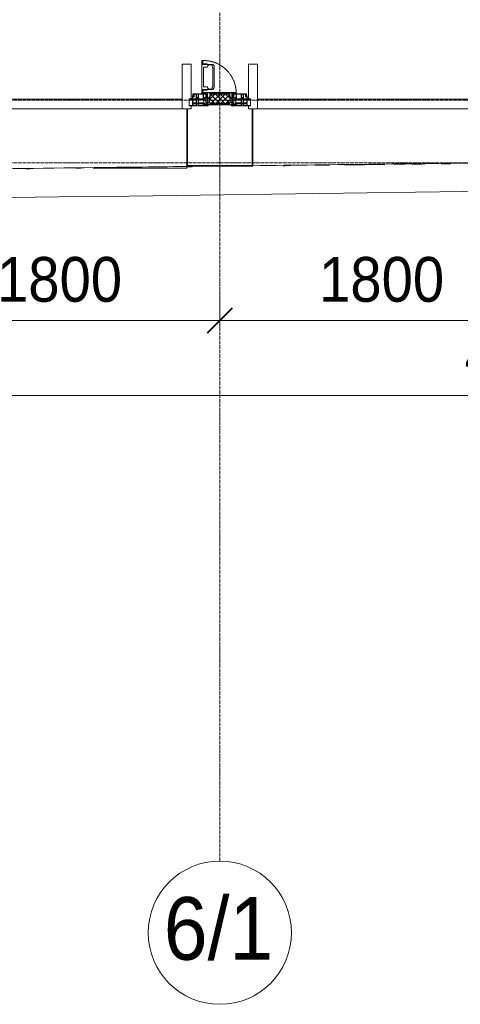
# Model space of a CAD drawing. Header units: millimetres. Extents: x 5617 to 112069, y 7718 to 237687.
# Tile 20 of 62: x 47828 to 50290, y 54849 to 60349. Entities that reach past the tile are written whole.
import ezdxf

# ---------------------------------------------------------------- set-up
doc = ezdxf.new("R2010")
doc.units = ezdxf.units.MM
for name, pattern in [('-D1-02х01', [3, 2, -1]), ('ADSK_Линия сетки', [25, 20, -2.5, 0, -2.5]), ('Линия сетки', [25, 20, -2.5, 0, -2.5])]:
    doc.linetypes.add(name, pattern=pattern)
for name, color, linetype, lineweight in [('Импосты витража', 7, 'Continuous', 18), ('Колонны', 7, 'Continuous', 18), ('Окна', 7, 'Continuous', 18), ('Оси', 7, 'Continuous', 9), ('Панели витража', 7, 'Continuous', 18), ('Размеры', 7, 'Continuous', 9), ('Размеры-100', 7, 'Continuous', 9), ('Форма', 7, 'Continuous', 18), ('Формообразующий элемент-перекрытие', 7, 'Continuous', 18), ('Элементы узлов', 7, 'Continuous', 18)]:
    doc.layers.add(name, color=color, linetype=linetype, lineweight=lineweight)
doc.styles.add('Arial', font='arial.ttf', dxfattribs={"width": 0.9, "height": 250})
doc.styles.add('Arial_1', font='arial.ttf', dxfattribs={"width": 0.9, "height": 350})
doc.dimstyles.new('Основной_2_5_мм', dxfattribs={"dimscale": 304.8, "dimtxt": 255.06485, "dimasz": 0.463911, "dimexe": 0.492126, "dimexo": 0.492126, "dimgap": 0.098425, "dimtad": 1, "dimdec": 0, "dimdsep": 46, "dimtxsty": 'Arial', "dimblk1": 'OBLIQUE', "dimblk2": 'OBLIQUE', "dimsah": 1, "dimcen": 0.09, "dimdle": 0.492126, "dimazin": 2, "dimtfac": 1, "dimtdec": 4, "dimtix": 1, "dimtmove": 0, "dimatfit": 3, "dimfxl": 1, "dimtvp": 1, "dimtolj": 1, "dimtzin": 0, "dimlwd": 20, "dimlwe": 20, "dimarcsym": 2})

# ---------------------------------------------------------------- blocks, each defined once
blk = doc.blocks.new('A_PAN_Створка - 383мм П-7_2-V52-МКСС_K1_L26_85_950_1')
at = {"layer": 'Панели витража', "lineweight": 5}
h = blk.add_hatch(dxfattribs=at)
h.set_pattern_fill('FP_10', color=256, style=0, pattern_type=2)
h.set_pattern_definition([(225, (34150, 59850), (14.1421356, -14.1421356), []), (315, (34150, 59850), (14.1421356, 14.1421356), [])])
h.paths.add_polyline_path([(-47.2, -31.8), (-54.5, -31.8), (-54.9, -34.1), (-57.2, -36.4), (-57.2, -60.8), (-54.6, -63.4), (-53.6, -82.7), (54.6, -81.8), (54.6, -63.4), (57.2, -60.8), (57.2, -36.4), (54.9, -34.1), (54.5, -31.8)])
at = {"layer": 'Окна', "lineweight": 5}
for p, q in [((-67.9, -17), (-171, -17)), ((-171, -17), (-171, -57)), ((-78, -84), (-78, -23.5)), ((-78, -23.5), (-67.9, -23.5)), ((-61.4, -23.5), (-70, -32.1)), ((-70, -32.1), (-70, -62.5)), ((-61.4, -23.5), (-67.9, -17)), ((-67.9, -17), (-67.9, -23.5)), ((-67.9, -23.5), (-64.6, -26.8)), ((-64.6, -26.8), (-61.4, -23.5)), ((61.4, -23.5), (-61.4, -23.5)), ((67.9, -17), (61.4, -23.5)), ((70, -32.1), (61.4, -23.5)), ((61.4, -23.5), (64.6, -26.8)), ((64.6, -26.8), (67.9, -23.5)), ((67.9, -23.5), (67.9, -17)), ((171, -17), (67.9, -17)), ((67.9, -23.5), (78, -23.5)), ((70, -62.5), (70, -32.1)), ((78, -23.5), (78, -84)), ((171, -57), (171, -17)), ((-171, -57), (-156, -57)), ((-153, -60), (-153, -73.5)), ((-153, -73.5), (-150, -73.5)), ((-150, -73.5), (-150, -84)), ((-150, -84), (-78, -84)), ((-73.9, -87.5), (-91.5, -87.5)), ((-91.5, -87.5), (-91.5, -92)), ((-91.5, -92), (91.5, -92)), ((-70, -62.5), (-73.9, -62.5)), ((-73.9, -62.5), (-73.9, -87.5)), ((39.7, -109), (31.1, -117.6)), ((70.1, -109), (39.7, -109)), ((73.9, -62.5), (70, -62.5)), ((70.1, -105.1), (70.1, -109)), ((95.1, -105.1), (70.1, -105.1)), ((73.9, -87.5), (73.9, -62.5)), ((91.5, -87.5), (73.9, -87.5)), ((74.1, -109.6), (74.1, -105.1)), ((89.1, -109.6), (74.1, -109.6)), ((78, -84), (150, -84)), ((89.1, -105.1), (89.1, -109.6)), ((91.5, -92), (91.5, -87.5)), ((93.1, -109.6), (93.1, -105.1)), ((97.9, -109.6), (93.1, -109.6)), ((95.1, -87.5), (95.1, -105.1)), ((99.6, -87.5), (95.1, -87.5)), ((97.9, -95.6), (95.1, -95.6)), ((97.9, -95.6), (97.9, -109.6)), ((99.6, -270.5), (99.6, -87.5)), ((150, -84), (150, -73.5)), ((150, -73.5), (153, -73.5)), ((153, -73.5), (153, -60)), ((156, -57), (171, -57)), ((31.1, -117.6), (31.1, -240.4)), ((41.4, -123.8), (39.1, -124.2)), ((39.1, -179), (39.1, -124.2)), ((41.4, -123.8), (43.5, -121.7)), ((45, -113.3), (42.3, -118.2)), ((42.3, -118.2), (43.5, -121.7)), ((45.9, -111.2), (45, -113.3)), ((63.3, -111.2), (45.9, -111.2)), ((64.1, -113), (63.3, -111.2)), ((64.1, -113), (66.7, -117)), ((66.7, -117), (68.6, -118.3)), ((68.6, -118.3), (68.6, -121.6)), ((68.6, -121.6), (71.1, -124.1)), ((71.1, -124.1), (89.5, -124.1)), ((89.5, -124.1), (90.6, -125.2)), ((90.6, -125.2), (90.6, -232.8)), ((39.1, -179), (39.1, -233.8)), ((39.7, -249), (31.1, -240.4)), ((41.4, -234.2), (39.1, -233.8)), ((70.1, -249), (39.7, -249)), ((41.4, -234.2), (43.5, -236.3)), ((42.3, -239.8), (43.5, -236.3)), ((45, -244.7), (42.3, -239.8)), ((45.9, -246.8), (45, -244.7)), ((63.3, -246.8), (45.9, -246.8)), ((64.1, -245), (63.3, -246.8)), ((64.1, -245), (66.7, -241)), ((66.7, -241), (68.6, -239.7)), ((68.6, -236.4), (71.1, -233.9)), ((68.6, -239.7), (68.6, -236.4)), ((70.1, -252.9), (70.1, -249)), ((95.1, -252.9), (70.1, -252.9)), ((71.1, -233.9), (89.5, -233.9)), ((74.1, -248.4), (74.1, -252.9)), ((89.1, -248.4), (74.1, -248.4)), ((89.1, -252.9), (89.1, -248.4)), ((89.5, -233.9), (90.6, -232.8)), ((93.1, -248.4), (93.1, -252.9)), ((97.9, -248.4), (93.1, -248.4)), ((95.1, -270.5), (95.1, -252.9)), ((97.9, -262.4), (95.1, -262.4)), ((99.6, -270.5), (95.1, -270.5)), ((97.9, -262.4), (97.9, -248.4))]:
    blk.add_line(p, q, dxfattribs=at)
at = {"layer": 'Окна', "color": 253, "lineweight": 5, "true_color": 0xaaaaaa}
for p, q in [((-171, -18.5), (-153.5, -18.5)), ((-153.5, -18.5), (-152, -20)), ((-152, -20), (-152, -73.5)), ((-150.5, -17), (-150.5, -29.4)), ((-132.4, -18.6), (-150.5, -18.6)), ((-150.5, -29.4), (-132.4, -29.4)), ((-150.5, -33.6), (-150.5, -68)), ((-136.3, -33.6), (-150.5, -33.6)), ((-136.4, -52.4), (-150.5, -52.4)), ((-137.2, -31), (-135.8, -35)), ((-132.5, -31), (-137.2, -31)), ((-137.2, -54.8), (-135.8, -50.8)), ((-132.5, -54.8), (-137.2, -54.8)), ((-132.1, -36.8), (-135.8, -35)), ((-132.1, -49), (-135.8, -50.8)), ((-132.5, -31.9), (-133.4, -33.7)), ((-133.4, -33.7), (-130.1, -35.3)), ((-133.4, -52), (-130.1, -50.4)), ((-132.5, -53.8), (-133.4, -52)), ((-132.5, -31.9), (-132.5, -31)), ((-132.5, -53.8), (-132.5, -54.8)), ((-132.4, -29.4), (-132.4, -18.6)), ((-132.1, -49), (-132.1, -36.8)), ((-131, -18.2), (-131, -29.5)), ((-120.8, -18.2), (-131, -18.2)), ((-131, -29.5), (-120.8, -29.5)), ((-131, -30.9), (-131, -33)), ((-120.8, -30.9), (-131, -30.9)), ((-129.4, -34.6), (-131, -33)), ((-129.4, -51.1), (-131, -52.7)), ((-131, -55.1), (-131, -52.7)), ((-130.1, -35.3), (-129.4, -34.6)), ((-130.1, -35.3), (-130.1, -50.4)), ((-130.1, -50.4), (-129.4, -51.1)), ((-122.4, -34.6), (-120.8, -33)), ((-121.7, -35.3), (-122.4, -34.6)), ((-121.7, -50.4), (-122.4, -51.1)), ((-122.4, -51.1), (-120.8, -52.7)), ((-118.4, -33.7), (-121.7, -35.3)), ((-121.7, -35.3), (-121.7, -50.4)), ((-118.4, -52), (-121.7, -50.4)), ((-120.8, -18.2), (-120.8, -29.5)), ((-120.8, -30.9), (-120.8, -33)), ((-120.8, -55.1), (-120.8, -52.7)), ((-119.7, -36.8), (-115.9, -35)), ((-119.7, -49), (-119.7, -36.8)), ((-119.7, -49), (-115.9, -50.8)), ((-119.3, -18.6), (-92.5, -18.6)), ((-119.3, -29.4), (-119.3, -18.6)), ((-92.5, -29.4), (-119.3, -29.4)), ((-119.3, -31), (-114.6, -31)), ((-119.3, -31.9), (-119.3, -31)), ((-119.3, -31.9), (-118.4, -33.7)), ((-119.3, -53.8), (-118.4, -52)), ((-119.3, -53.8), (-119.3, -54.8)), ((-119.3, -54.8), (-114.6, -54.8)), ((-114.6, -31), (-115.9, -35)), ((-114.6, -54.8), (-115.9, -50.8)), ((-94.1, -33.5), (-115.4, -33.5)), ((-94.1, -52.5), (-115.3, -52.5)), ((-89.9, -35.1), (-94.1, -33.5)), ((-89.9, -50.9), (-94.1, -52.5)), ((-92.5, -18.6), (-92.5, -29.4)), ((-90.8, -18.5), (-90.8, -29.4)), ((-87.3, -18.5), (-90.8, -18.5)), ((-90.8, -29.4), (-85.9, -29.4)), ((-89.9, -32.5), (-89.9, -35.1)), ((-85.9, -32.5), (-89.9, -32.5)), ((-89.9, -35.1), (-89.9, -50.9)), ((-89.9, -52.2), (-89.9, -50.9)), ((-89.9, -52.2), (-88.6, -53.5)), ((-85.9, -53.5), (-88.6, -53.5)), ((-87.3, -20.4), (-87.3, -18.5)), ((-87.3, -20.4), (-87.3, -21.9)), ((-84.8, -20.4), (-87.3, -20.4)), ((-87.3, -21.9), (-85.9, -21.9)), ((-85.9, -18.2), (-85.9, -20.4)), ((-75.9, -18.2), (-85.9, -18.2)), ((-85.9, -21.9), (-85.9, -29.4)), ((-85.9, -29.4), (-85.9, -32.5)), ((-85.9, -53.5), (-78, -45.6)), ((-85.9, -56.6), (-85.9, -53.5)), ((-83.4, -20.4), (-84.8, -20.4)), ((-70, -33.8), (-83.4, -20.4)), ((-78, -36.8), (-70, -36.8)), ((-78, -45.6), (-78, -36.8)), ((-75.9, -21.5), (-75.9, -18.2)), ((-75.9, -21.5), (-75.9, -23.5)), ((-74.9, -21.5), (-75.9, -21.5)), ((-75.9, -23.5), (-73, -23.5)), ((-74.9, -17.9), (-74.9, -21.5)), ((-68.9, -17.9), (-74.9, -17.9)), ((-67.2, -29.3), (-73, -23.5)), ((-70, -36.8), (-70, -33.8)), ((-68.9, -21.5), (-68.9, -17.9)), ((-67.9, -21.5), (-68.9, -21.5)), ((-67.9, -21.5), (-67.9, -23.5)), ((-67.9, -23.5), (-64.6, -26.8)), ((-64.6, -26.8), (-67.2, -29.3)), ((67.9, -23.5), (64.6, -26.8)), ((64.6, -26.8), (67.2, -29.3)), ((67.2, -29.3), (73, -23.5)), ((67.9, -21.5), (67.9, -23.5)), ((67.9, -21.5), (68.9, -21.5)), ((68.9, -17.9), (74.9, -17.9)), ((68.9, -21.5), (68.9, -17.9)), ((70, -33.8), (83.4, -20.4)), ((70, -36.8), (70, -33.8)), ((78, -36.8), (70, -36.8)), ((75.9, -23.5), (73, -23.5)), ((74.9, -17.9), (74.9, -21.5)), ((74.9, -21.5), (75.9, -21.5)), ((75.9, -18.2), (85.9, -18.2)), ((75.9, -21.5), (75.9, -18.2)), ((75.9, -21.5), (75.9, -23.5)), ((78, -45.6), (78, -36.8)), ((85.9, -53.5), (78, -45.6)), ((83.4, -20.4), (84.8, -20.4)), ((84.8, -20.4), (87.3, -20.4)), ((85.9, -18.2), (85.9, -20.4)), ((85.9, -21.9), (85.9, -29.4)), ((87.3, -21.9), (85.9, -21.9)), ((85.9, -29.4), (85.9, -32.5)), ((90.8, -29.4), (85.9, -29.4)), ((85.9, -32.5), (89.9, -32.5)), ((85.9, -53.5), (88.6, -53.5)), ((85.9, -56.6), (85.9, -53.5)), ((87.3, -18.5), (90.8, -18.5)), ((87.3, -20.4), (87.3, -18.5)), ((87.3, -20.4), (87.3, -21.9)), ((89.9, -52.2), (88.6, -53.5)), ((89.9, -32.5), (89.9, -35.1)), ((89.9, -35.1), (94.1, -33.5)), ((89.9, -35.1), (89.9, -50.9)), ((89.9, -50.9), (94.1, -52.5)), ((89.9, -52.2), (89.9, -50.9)), ((90.8, -18.5), (90.8, -29.4)), ((92.5, -18.6), (92.5, -29.4)), ((119.3, -18.6), (92.5, -18.6)), ((92.5, -29.4), (119.3, -29.4)), ((94.1, -33.5), (115.4, -33.5)), ((94.1, -52.5), (115.3, -52.5)), ((114.6, -31), (115.9, -35)), ((119.3, -31), (114.6, -31)), ((114.6, -54.8), (115.9, -50.8)), ((119.3, -54.8), (114.6, -54.8)), ((119.7, -36.8), (115.9, -35)), ((119.7, -49), (115.9, -50.8)), ((119.3, -31.9), (118.4, -33.7)), ((118.4, -33.7), (121.7, -35.3)), ((118.4, -52), (121.7, -50.4)), ((119.3, -53.8), (118.4, -52)), ((119.3, -29.4), (119.3, -18.6)), ((119.3, -31.9), (119.3, -31)), ((119.3, -53.8), (119.3, -54.8)), ((119.7, -49), (119.7, -36.8)), ((120.8, -18.2), (120.8, -29.5)), ((120.8, -18.2), (131, -18.2)), ((131, -29.5), (120.8, -29.5)), ((120.8, -30.9), (120.8, -33)), ((120.8, -30.9), (131, -30.9)), ((122.4, -34.6), (120.8, -33)), ((122.4, -51.1), (120.8, -52.7)), ((120.8, -55.1), (120.8, -52.7)), ((121.7, -35.3), (122.4, -34.6)), ((121.7, -35.3), (121.7, -50.4)), ((121.7, -50.4), (122.4, -51.1)), ((129.4, -34.6), (131, -33)), ((130.1, -35.3), (129.4, -34.6)), ((130.1, -50.4), (129.4, -51.1)), ((129.4, -51.1), (131, -52.7)), ((133.4, -33.7), (130.1, -35.3)), ((130.1, -35.3), (130.1, -50.4)), ((133.4, -52), (130.1, -50.4)), ((131, -18.2), (131, -29.5)), ((131, -30.9), (131, -33)), ((131, -55.1), (131, -52.7)), ((132.1, -36.8), (135.8, -35)), ((132.1, -49), (132.1, -36.8)), ((132.1, -49), (135.8, -50.8)), ((132.4, -18.6), (150.5, -18.6)), ((132.4, -29.4), (132.4, -18.6)), ((150.5, -29.4), (132.4, -29.4)), ((132.5, -31), (137.2, -31)), ((132.5, -31.9), (132.5, -31)), ((132.5, -31.9), (133.4, -33.7)), ((132.5, -53.8), (133.4, -52)), ((132.5, -53.8), (132.5, -54.8)), ((132.5, -54.8), (137.2, -54.8)), ((137.2, -31), (135.8, -35)), ((137.2, -54.8), (135.8, -50.8)), ((136.3, -33.6), (150.5, -33.6)), ((136.4, -52.4), (150.5, -52.4)), ((150.5, -17), (150.5, -29.4)), ((150.5, -33.6), (150.5, -68)), ((153.5, -18.5), (152, -20)), ((152, -20), (152, -73.5)), ((171, -18.5), (153.5, -18.5)), ((-171, -55.5), (-152, -55.5)), ((-150.5, -56.6), (-132.4, -56.6)), ((-150.5, -68), (-143.5, -68)), ((-150.5, -69.5), (-150.5, -73.5)), ((-145, -69.5), (-150.5, -69.5)), ((-148.5, -81), (-148.5, -82.5)), ((-143.5, -81), (-148.5, -81)), ((-148.5, -82.5), (-132.4, -82.5)), ((-145, -69.5), (-145, -79.5)), ((-143.5, -68), (-143.5, -81)), ((-132.4, -56.6), (-132.4, -82.5)), ((-120.8, -55.1), (-131, -55.1)), ((-131, -56.5), (-131, -62.6)), ((-131, -56.5), (-120.8, -56.5)), ((-120.8, -62.6), (-131, -62.6)), ((-131, -64.6), (-120.8, -64.6)), ((-131, -82.5), (-131, -64.6)), ((-131, -82.5), (-120.8, -82.5)), ((-120.8, -56.5), (-120.8, -62.6)), ((-120.8, -82.5), (-120.8, -64.6)), ((-119.3, -56.6), (-119.3, -82.5)), ((-92.5, -56.6), (-119.3, -56.6)), ((-119.3, -82.5), (-92.5, -82.5)), ((-92.5, -56.6), (-92.5, -82.5)), ((-90.8, -56.6), (-85.9, -56.6)), ((-90.8, -62.7), (-90.8, -56.6)), ((-80.4, -62.7), (-90.8, -62.7)), ((-90.8, -64.6), (-90.8, -82.5)), ((-80.1, -64.6), (-90.8, -64.6)), ((-90.8, -82.5), (-79.5, -82.5)), ((-78, -84), (-85, -84)), ((-85, -84), (-85, -87.5)), ((-85, -87.5), (-78, -87.5)), ((-80.4, -61.1), (-80.4, -62.7)), ((-78, -61.1), (-80.4, -61.1)), ((-80.1, -66.1), (-80.1, -64.6)), ((-78, -66.1), (-80.1, -66.1)), ((-79.5, -80.6), (-78, -80.6)), ((-79.5, -82.5), (-79.5, -80.6)), ((-78, -66.1), (-78, -61.1)), ((-78, -87.5), (-78, -84)), ((78, -61.1), (80.4, -61.1)), ((78, -66.1), (78, -61.1)), ((78, -66.1), (80.1, -66.1)), ((79.5, -80.6), (78, -80.6)), ((78, -87.5), (78, -84)), ((78, -84), (85, -84)), ((85, -87.5), (78, -87.5)), ((79.5, -82.5), (79.5, -80.6)), ((90.8, -82.5), (79.5, -82.5)), ((80.1, -64.6), (90.8, -64.6)), ((80.1, -66.1), (80.1, -64.6)), ((80.4, -61.1), (80.4, -62.7)), ((80.4, -62.7), (90.8, -62.7)), ((85, -84), (85, -87.5)), ((90.8, -56.6), (85.9, -56.6)), ((90.8, -62.7), (90.8, -56.6)), ((90.8, -64.6), (90.8, -82.5)), ((92.5, -56.6), (119.3, -56.6)), ((92.5, -56.6), (92.5, -82.5)), ((119.3, -82.5), (92.5, -82.5)), ((119.3, -56.6), (119.3, -82.5)), ((120.8, -55.1), (131, -55.1)), ((120.8, -56.5), (120.8, -62.6)), ((131, -56.5), (120.8, -56.5)), ((120.8, -62.6), (131, -62.6)), ((120.8, -82.5), (120.8, -64.6)), ((131, -64.6), (120.8, -64.6)), ((131, -82.5), (120.8, -82.5)), ((131, -56.5), (131, -62.6)), ((131, -82.5), (131, -64.6)), ((150.5, -56.6), (132.4, -56.6)), ((132.4, -56.6), (132.4, -82.5)), ((148.5, -82.5), (132.4, -82.5)), ((143.5, -68), (143.5, -81)), ((150.5, -68), (143.5, -68)), ((143.5, -81), (148.5, -81)), ((145, -69.5), (150.5, -69.5)), ((145, -69.5), (145, -79.5)), ((148.5, -81), (148.5, -82.5)), ((150.5, -69.5), (150.5, -73.5)), ((171, -55.5), (152, -55.5))]:
    blk.add_line(p, q, dxfattribs=at)
at = {"layer": 'Окна', "lineweight": 5}
for centre, start, end in [((-156, -60), 0, 90), ((156, -60), 90, 180)]:
    blk.add_arc(centre, 3, start, end, dxfattribs=at)
at = {"layer": 'Окна', "linetype": '-D1-02х01', "lineweight": 5}
blk.add_arc((91.4, -87.5), 183, 181.4091, 271.1445, dxfattribs=at)
at = {"layer": 'Элементы узлов', "color": 253, "lineweight": 5, "true_color": 0xaaaaaa}
for p, q in [((-70, -32.1), (-61.4, -23.5)), ((-70, -62.5), (-70, -32.1)), ((-67.8, -38.3), (-65.7, -37.4)), ((-67.8, -55.7), (-67.8, -38.3)), ((-65.7, -37.4), (-60.8, -34.7)), ((61.4, -23.5), (-61.4, -23.5)), ((-60.8, -34.7), (-57.3, -35.9)), ((-55.2, -33.8), (-57.3, -35.9)), ((-54.9, -34.1), (-57.2, -36.4)), ((-57.2, -36.4), (-57.2, -60.8)), ((-55.2, -33.8), (-54.8, -31.5)), ((-54.9, -25.8), (-53.9, -24.8)), ((-54.9, -29.5), (-54.9, -25.8)), ((-53.9, -30.5), (-54.9, -29.5)), ((-54.5, -31.8), (-54.9, -34.1)), ((0, -31.5), (-54.8, -31.5)), ((54.5, -31.8), (-54.5, -31.8)), ((-53.9, -24.8), (53.9, -24.8)), ((53.9, -30.5), (-53.9, -30.5)), ((0, -31.5), (54.8, -31.5)), ((54.9, -25.8), (53.9, -24.8)), ((53.9, -30.5), (54.9, -29.5)), ((54.9, -34.1), (54.5, -31.8)), ((55.2, -33.8), (54.8, -31.5)), ((54.9, -29.5), (54.9, -25.8)), ((57.2, -36.4), (54.9, -34.1)), ((55.2, -33.8), (57.3, -35.9)), ((57.2, -60.8), (57.2, -36.4)), ((60.8, -34.7), (57.3, -35.9)), ((65.7, -37.4), (60.8, -34.7)), ((70, -32.1), (61.4, -23.5)), ((67.8, -38.3), (65.7, -37.4)), ((67.8, -55.7), (67.8, -38.3)), ((70, -62.5), (70, -32.1)), ((-91.5, -87.5), (-73.9, -87.5)), ((-91.5, -92), (-91.5, -87.5)), ((-91.5, -92), (91.5, -92)), ((-83.4, -90.3), (-83.4, -87.5)), ((-83.4, -90.3), (-69.4, -90.3)), ((-73.9, -62.5), (-70, -62.5)), ((-73.9, -87.5), (-73.9, -62.5)), ((-69.4, -66.5), (-73.9, -66.5)), ((-73.9, -81.5), (-69.4, -81.5)), ((-69.4, -85.5), (-73.9, -85.5)), ((-69.4, -81.5), (-69.4, -66.5)), ((-69.4, -90.3), (-69.4, -85.5)), ((-61.7, -62.5), (-67.9, -62.5)), ((-67.9, -62.5), (-67.9, -89.3)), ((-67.9, -89.3), (-66.9, -90.3)), ((-66, -56.5), (-67.8, -55.7)), ((-66.9, -90.3), (-57.4, -90.3)), ((-66, -56.5), (-62, -59.1)), ((-62, -59.1), (-60.7, -61)), ((-61.7, -64.9), (-61.7, -62.5)), ((-60.1, -67.7), (-61.7, -64.9)), ((-60.7, -61), (-57.4, -61)), ((-56.4, -67.7), (-60.1, -67.7)), ((-57.4, -61), (-54.9, -63.5)), ((-57.4, -90.3), (-56.4, -89.4)), ((-57.2, -60.8), (-54.6, -63.4)), ((-56.4, -89.4), (-56.4, -67.7)), ((-54.9, -63.5), (-54.9, -81.9)), ((-54.9, -81.9), (-53.8, -83)), ((-54.9, -85.6), (-53.9, -84.6)), ((-54.9, -89.3), (-54.9, -85.6)), ((-53.9, -90.3), (-54.9, -89.3)), ((-54.6, -63.4), (-54.6, -81.8)), ((-54.6, -81.8), (-53.6, -82.7)), ((-53.9, -84.6), (53.9, -84.6)), ((53.9, -90.3), (-53.9, -90.3)), ((53.8, -83), (-53.8, -83)), ((-53.6, -82.7), (53.6, -82.7)), ((53.6, -82.7), (54.6, -81.8)), ((54.9, -81.9), (53.8, -83)), ((54.9, -85.6), (53.9, -84.6)), ((53.9, -90.3), (54.9, -89.3)), ((54.6, -63.4), (57.2, -60.8)), ((54.6, -81.8), (54.6, -63.4)), ((57.4, -61), (54.9, -63.5)), ((54.9, -63.5), (54.9, -81.9)), ((54.9, -89.3), (54.9, -85.6)), ((56.4, -67.7), (60.1, -67.7)), ((56.4, -89.4), (56.4, -67.7)), ((57.4, -90.3), (56.4, -89.4)), ((60.7, -61), (57.4, -61)), ((66.9, -90.3), (57.4, -90.3)), ((60.1, -67.7), (61.7, -64.9)), ((62, -59.1), (60.7, -61)), ((61.7, -62.5), (67.9, -62.5)), ((61.7, -64.9), (61.7, -62.5)), ((66, -56.5), (62, -59.1)), ((66, -56.5), (67.8, -55.7)), ((67.9, -89.3), (66.9, -90.3)), ((67.9, -62.5), (67.9, -89.3)), ((69.4, -66.5), (73.9, -66.5)), ((69.4, -81.5), (69.4, -66.5)), ((73.9, -81.5), (69.4, -81.5)), ((69.4, -85.5), (73.9, -85.5)), ((69.4, -90.3), (69.4, -85.5)), ((83.4, -90.3), (69.4, -90.3)), ((73.9, -62.5), (70, -62.5)), ((73.9, -87.5), (73.9, -62.5)), ((91.5, -87.5), (73.9, -87.5)), ((83.4, -90.3), (83.4, -87.5)), ((91.5, -92), (91.5, -87.5))]:
    blk.add_line(p, q, dxfattribs=at)
blk = doc.blocks.new('System Panel - A_PAN_Glass-7451309-МКСС_K1_L26_85_950_1')
at = {"layer": 'Панели витража', "color": 253, "lineweight": 5, "true_color": 0xaaaaaa}
for p, q in [((657.5, 0), (-657.5, 0)), ((-657.5, 0), (-657.5, -55)), ((657.5, -55), (657.5, 0)), ((-657.5, -55), (657.5, -55))]:
    blk.add_line(p, q, dxfattribs=at)
blk = doc.blocks.new('Rectangular Mullion - R_StandardFrame_50Wx250H-V47-МКСС_K1_L26_85_950_1')
at = {"layer": 'Импосты витража', "color": 253, "lineweight": 5, "true_color": 0xaaaaaa}
for p, q in [((-25, 0), (-25, 250)), ((-25, 250), (25, 250)), ((25, 250), (25, 57)), ((0, 0), (-25, 0)), ((25, 0), (5, 0)), ((25, 17), (25, 0))]:
    blk.add_line(p, q, dxfattribs=at)
blk = doc.blocks.new('Rectangular Mullion - R_StandardFrame_50Wx250H-V49-МКСС_K1_L26_85_950_1')
at = {"layer": 'Импосты витража', "color": 253, "lineweight": 5, "true_color": 0xaaaaaa}
for p, q in [((-25, 57), (-25, 250)), ((-25, 250), (25, 250)), ((25, 250), (25, 0)), ((-25, 0), (-25, 17)), ((-5, 0), (-25, 0)), ((25, 0), (0, 0))]:
    blk.add_line(p, q, dxfattribs=at)
blk = doc.blocks.new('System Panel - A_PAN_Glass-7449970-МКСС_K1_L26_85_950_1')
at = {"layer": 'Панели витража', "color": 253, "lineweight": 5, "true_color": 0xaaaaaa}
for p, q in [((657.5, 0), (-657.5, 0)), ((-657.5, 0), (-657.5, -55)), ((657.5, -55), (657.5, 0)), ((-657.5, -55), (657.5, -55))]:
    blk.add_line(p, q, dxfattribs=at)
blk = doc.blocks.new('A_SLK_PAN_Type1 - Прямой тип панели Ф-1_1-7447309-МКСС_K1_L26_85_950_1')
at = {"layer": 'Колонны', "lineweight": 5}
for p, q in [((-180, 0), (-185, 0)), ((-185, 0), (-185, -320)), ((-180, -315), (-180, 0)), ((180, 0), (180, -315)), ((185, 0), (180, 0)), ((185, -320), (185, 0)), ((-185, -320), (185, -320)), ((180, -315), (-180, -315))]:
    blk.add_line(p, q, dxfattribs=at)
blk = doc.blocks.new('A_OGR_PAN_Отлив - A_OGR_PAN_Отлив-5586115-МКСС_K1_L26_85_950_1')
at = {"layer": 'Колонны', "color": 253, "lineweight": 5, "true_color": 0xaaaaaa}
for p in [(-160.3, 330), (-682.5, 323.2)]:
    blk.add_line(p, (-682.5, 330), dxfattribs=at)
blk = doc.blocks.new('135_SLK_K1_AR_FCD_rvt-1-МКСС_K1_L26_85_950_1')
at = {"layer": 'Форма', "color": 253, "lineweight": 5, "true_color": 0xaaaaaa}
blk.add_open_spline([(22960.9, 59315.6), (23921.4, 59304.8), (32653.8, 59261.7), (51193, 59682.2), (56217.7, 59730)], degree=3, knots=[40.184628, 40.184628, 40.184628, 40.184628, 45.960513, 86.414517, 86.414517, 86.414517, 86.414517], dxfattribs=at)
at = {"layer": 'Форма', "color": 253, "lineweight": 9, "true_color": 0xaaaaaa}
blk.add_open_spline([(32600.6, 59511.9), (32901.8, 59515.7), (33391.5, 59521.7), (33881.1, 59527.7), (34069.5, 59530)], degree=3, knots=[-0.54248366, -0.54248366, -0.54248366, -0.54248366, -0.52287582, -0.51060853, -0.51060853, -0.51060853, -0.51060853], dxfattribs=at)
blk.add_open_spline([(34335, 59533.2), (34796.4, 59538.9), (35257.9, 59544.5), (35719.3, 59550)], degree=3, dxfattribs=at)
at = {"layer": 'Формообразующий элемент-перекрытие', "color": 253, "lineweight": 5, "true_color": 0xaaaaaa}
for points in [[(33089.8, 59515.6), (33081.2, 59515.5), (33072.6, 59515.4), (33063.9, 59515.3)], [(33373, 59519.1), (33363.6, 59519), (33354.2, 59518.9), (33344.7, 59518.8)], [(33991.2, 59526.7), (33982.4, 59526.6), (33973.7, 59526.5), (33965, 59526.4)], [(34258.1, 59530), (34253.1, 59529.9), (34248.2, 59529.9), (34243.3, 59529.8)], [(34544.7, 59533.5), (34531.9, 59533.3), (34519.1, 59533.2), (34506.3, 59533)], [(34762.9, 59536.2), (34735.8, 59535.8), (34708.8, 59535.5), (34681.7, 59535.2)], [(35072.1, 59539.9), (34996.7, 59539), (34921.4, 59538.1), (34846, 59537.2)], [(35183.3, 59541.3), (35163.7, 59541), (35144, 59540.8), (35124.4, 59540.6)], [(35298.1, 59542.7), (35273, 59542.4), (35247.9, 59542.1), (35222.7, 59541.7)], [(35438.4, 59544.4), (35421.3, 59544.2), (35404.2, 59543.9), (35387.1, 59543.7)]]:
    blk.add_open_spline(points, degree=3, dxfattribs=at)
at = {"layer": 'Импосты витража', "color": 253, "lineweight": 5, "true_color": 0xaaaaaa, "extrusion": (0, 0, -1)}
for name, p in [('Rectangular Mullion - R_StandardFrame_50Wx250H-V49-МКСС_K1_L26_85_950_1', (-33965, 59850)), ('Rectangular Mullion - R_StandardFrame_50Wx250H-V47-МКСС_K1_L26_85_950_1', (-34335, 59850))]:
    blk.add_blockref(name, p, dxfattribs=at)
at = {"layer": 'Колонны', "color": 253, "lineweight": 5, "true_color": 0xaaaaaa}
blk.add_blockref('A_SLK_PAN_Type1 - Прямой тип панели Ф-1_1-7447309-МКСС_K1_L26_85_950_1', (34150, 59850), dxfattribs=at)
at = {"layer": 'Колонны', "color": 253, "lineweight": 5, "true_color": 0xaaaaaa, "rotation": 180}
blk.add_blockref('A_OGR_PAN_Отлив - A_OGR_PAN_Отлив-5586115-МКСС_K1_L26_85_950_1', (33282.5, 59850), dxfattribs=at)
at = {"layer": 'Панели витража', "color": 253, "lineweight": 5, "true_color": 0xaaaaaa, "rotation": 180}
for name, p in [('A_PAN_Створка - 383мм П-7_2-V52-МКСС_K1_L26_85_950_1', (34150, 59850)), ('System Panel - A_PAN_Glass-7451309-МКСС_K1_L26_85_950_1', (33282.5, 59850)), ('System Panel - A_PAN_Glass-7449970-МКСС_K1_L26_85_950_1', (35017.5, 59850))]:
    blk.add_blockref(name, p, dxfattribs=at)
blk = doc.blocks.new('Ось сетки - Круг_Ø8 мм-6577-МКСС_K1_L26_85_950_1')
at = {"layer": 'Оси', "lineweight": 20}
for start, end in [(360, 180), (180, 360)]:
    blk.add_arc((0, 0), 4, start, end, dxfattribs=at)
blk = doc.blocks.new('DIMBLOCK7-МКСС_K1_L26_85_950_1')
at = {"layer": 'Размеры-100', "lineweight": 20, "transparency": 16777216}
for p, q in [((47146.3, 58668.6), (47146.3, 58818.6)), ((48946.3, 58668.6), (48946.3, 58818.6)), ((47146.3, 58668.6), (48946.3, 58668.6)), ((47146.3, 58668.6), (47146.3, 58618.6)), ((48946.3, 58668.6), (48946.3, 58618.6))]:
    blk.add_line(p, q, dxfattribs=at)
at = {"layer": 'Размеры-100', "lineweight": 40, "transparency": 16777216}
for p, q in [((47146.3, 58668.6), (47217, 58739.3)), ((48946.3, 58668.6), (49017, 58739.3)), ((47146.3, 58668.6), (47075.6, 58597.9)), ((48946.3, 58668.6), (48875.6, 58597.9))]:
    blk.add_line(p, q, dxfattribs=at)
at = {"layer": 'Размеры-100', "color": 0, "lineweight": 20, "transparency": 16777216, "insert": (47701, 59023.2), "char_height": 250, "width": 828.765, "attachment_point": 1, "line_spacing_factor": 0.941778, "style": 'Arial'}
blk.add_mtext('1800', dxfattribs=at)
blk = doc.blocks.new('_Oblique')
at = {"color": 0, "linetype": 'ByBlock', "lineweight": -2}
blk.add_line((-0.5, -0.5), (0.5, 0.5), dxfattribs=at)
blk = doc.blocks.new('DIMBLOCK8-МКСС_K1_L26_85_950_1')
at = {"layer": 'Размеры-100', "lineweight": 20, "transparency": 16777216}
for p, q in [((48946.3, 58668.6), (48946.3, 58818.6)), ((50746.3, 58668.6), (50746.3, 58818.6)), ((48946.3, 58668.6), (50746.3, 58668.6)), ((48946.3, 58668.6), (48946.3, 58618.6)), ((50746.3, 58668.6), (50746.3, 58618.6))]:
    blk.add_line(p, q, dxfattribs=at)
at = {"layer": 'Размеры-100', "lineweight": 40, "transparency": 16777216}
for p, q in [((48946.3, 58668.6), (49017, 58739.3)), ((50746.3, 58668.6), (50817, 58739.3)), ((48946.3, 58668.6), (48875.6, 58597.9)), ((50746.3, 58668.6), (50675.6, 58597.9))]:
    blk.add_line(p, q, dxfattribs=at)
at = {"layer": 'Размеры-100', "color": 0, "lineweight": 20, "transparency": 16777216, "insert": (49501, 59023.2), "char_height": 250, "width": 828.765, "attachment_point": 1, "line_spacing_factor": 0.941778, "style": 'Arial'}
blk.add_mtext('1800', dxfattribs=at)
blk = doc.blocks.new('DIMBLOCK19-МКСС_K1_L26_85_950_1')
at = {"layer": 'Размеры-100', "lineweight": 20, "transparency": 16777216}
for p, q in [((29146.3, 58248.6), (29146.3, 58398.6)), ((72346.3, 58248.6), (72346.3, 58398.6)), ((28996.3, 58248.6), (72346.3, 58248.6)), ((29146.3, 58248.6), (29146.3, 58198.6)), ((72346.3, 58248.6), (72346.3, 58198.6))]:
    blk.add_line(p, q, dxfattribs=at)
at = {"layer": 'Размеры-100', "lineweight": 40, "transparency": 16777216}
for p, q in [((29146.3, 58248.6), (29217, 58319.3)), ((72346.3, 58248.6), (72417, 58319.3)), ((29146.3, 58248.6), (29075.6, 58177.9)), ((72346.3, 58248.6), (72275.6, 58177.9))]:
    blk.add_line(p, q, dxfattribs=at)
at = {"layer": 'Размеры-100', "color": 0, "lineweight": 20, "transparency": 16777216, "insert": (50314.6, 58603.2), "char_height": 250, "width": 1035.956, "attachment_point": 1, "line_spacing_factor": 0.941778, "style": 'Arial'}
blk.add_mtext('43200', dxfattribs=at)

msp = doc.modelspace()

# ---------------------------------------------------------------- linework, layer by layer
at = {"layer": 'Оси', "linetype": 'Линия сетки'}
msp.add_line((48946.3, 55648.9), (48946.3, 78180), dxfattribs=at)
at = {"layer": 'Оси', "linetype": 'ADSK_Линия сетки'}
for p, q in [((81346.3, 59900), (27640.3, 59900)), ((81346.3, 59550), (26370.3, 59550))]:
    msp.add_line(p, q, dxfattribs=at)

# ---------------------------------------------------------------- block references
at = {"lineweight": 5}
msp.add_blockref('135_SLK_K1_AR_FCD_rvt-1-МКСС_K1_L26_85_950_1', (14796.3, 0), dxfattribs=at)
at = {"layer": 'Оси', "lineweight": 20, "xscale": 99.99999999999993, "yscale": 99.99999999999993, "zscale": 99.99999999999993}
msp.add_blockref('Ось сетки - Круг_Ø8 мм-6577-МКСС_K1_L26_85_950_1', (48946.3, 55248.9), dxfattribs=at)

# ---------------------------------------------------------------- texts
at = {"layer": 'Оси', "insert": (48633.2, 55447.9), "char_height": 350, "width": 757.595, "attachment_point": 1, "style": 'Arial_1'}
msp.add_mtext('6/1', dxfattribs=at)

# ---------------------------------------------------------------- dimensions: what is measured, and where the dimension line sits
at = {"layer": 'Размеры', "lineweight": 20}
for base, p1, p2, override, picture, middle in [((48946.3, 58668.6), (47146.3, 58768.6), (48946.3, 58768.6), {"dimpost": '<>', "dimfxl": 1800}, 'DIMBLOCK7-МКСС_K1_L26_85_950_1', (48046.3, 58826.2)), ((50746.3, 58668.6), (48946.3, 58768.6), (50746.3, 58768.6), {"dimpost": '<>', "dimfxl": 1800}, 'DIMBLOCK8-МКСС_K1_L26_85_950_1', (49846.3, 58826.2)), ((72346.3, 58248.6), (29146.3, 58348.6), (72346.3, 58348.6), {"dimpost": '<>', "dimfxl": 43200}, 'DIMBLOCK19-МКСС_K1_L26_85_950_1', (50746.3, 58406.3))]:
    dim = msp.add_linear_dim(base=base, p1=p1, p2=p2, dimstyle='Основной_2_5_мм', override=override, dxfattribs=at)
    dim.commit()
    dim.dimension.update_dxf_attribs({"geometry": picture, "text_midpoint": middle})

doc.saveas('drawing.dxf')
